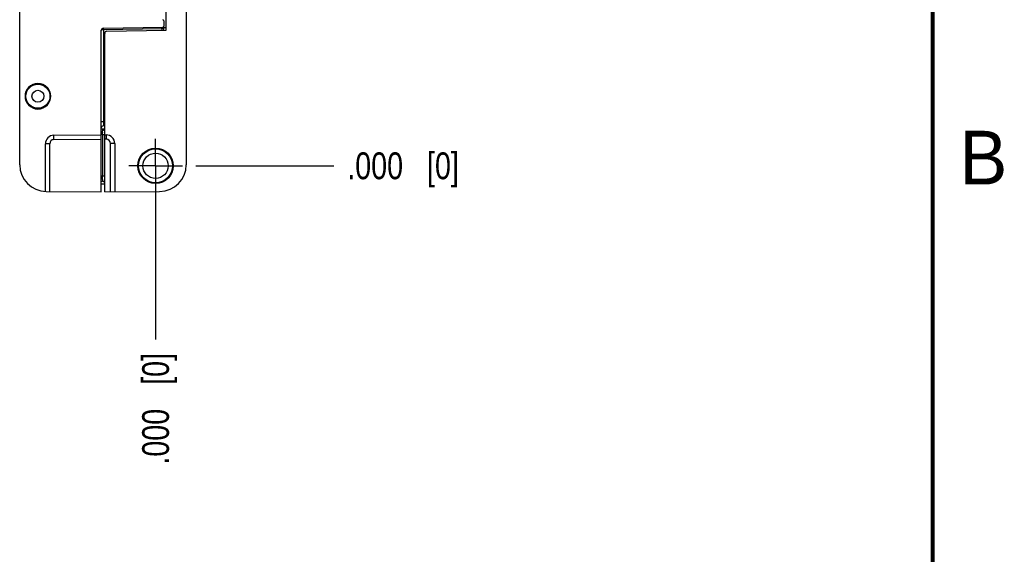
# Model space of a CAD drawing. Header units: inches. Extents: x 0 to 22, y 0 to 17.
# Tile 22 of 37: x 17.2 to 21.8, y 4.5 to 7. Entities that reach past the tile are written whole.
import ezdxf

# ---------------------------------------------------------------- set-up
doc = ezdxf.new("R2010")
doc.units = ezdxf.units.IN
doc.header["$LTSCALE"] = 1.21
doc.header["$MEASUREMENT"] = 0
doc.linetypes.add('CENTER', pattern=[0.6, 0.375, -0.075, 0.075, -0.075])
doc.layers.get('0').update_dxf_attribs({"linetype": 'CONTINUOUS'})
doc.layers.add('02___PRT_ALL_AXES', color=7, linetype='CONTINUOUS')
doc.layers.add('DIMENSIONS', color=7, linetype='CONTINUOUS')
doc.styles.get("Standard").update_dxf_attribs({"font": 'txt', "width": 0.8})
doc.styles.add('TEXTSTYLE_2', font='txt')
doc.dimstyles.new('DIMSTYLE_1', dxfattribs={"dimtxt": 0.125, "dimasz": 0.18, "dimexe": 0.18, "dimexo": 0.0625, "dimgap": 0.09, "dimtad": 0, "dimtih": 1, "dimtoh": 1, "dimdec": 3, "dimzin": 4, "dimdsep": 46, "dimtxsty": 'STANDARD', "dimblk": '_FILLED', "dimblk1": '_FILLED', "dimblk2": '_FILLED', "dimcen": 0.09, "dimadec": 0, "dimazin": 0, "dimtp": 0.01, "dimtm": 0.01, "dimtfac": 1, "dimtdec": 3, "dimtofl": 0, "dimtmove": 0, "dimatfit": 3, "dimldrblk": '_FILLED', "dimfxl": 1, "dimtolj": 1, "dimtzin": 4, "dimarcsym": 0})

# ---------------------------------------------------------------- blocks, each defined once
blk = doc.blocks.new('*D23')
at = {"layer": 'DIMENSIONS', "color": 2, "linetype": 'CONTINUOUS'}
blk.add_line((17.5689, 11.1588), (18.7098, 11.1588), dxfattribs=at)
at = {"layer": 'DIMENSIONS', "color": 2, "linetype": 'CONTINUOUS', "insert": (18.7723, 11.2213), "char_height": 0.125, "width": 1.425, "attachment_point": 1, "line_spacing_factor": 0.9}
blk.add_mtext('4.822{\\Ftxt.shx;\\W1.000000;\\H0.125000; }[122.48]', dxfattribs=at)
blk = doc.blocks.new('_FILLED')
at = {"color": 0, "linetype": 'BYBLOCK'}
blk.add_solid([(0, 0), (-1, 0.174), (-1, -0.174)], dxfattribs=at)
blk = doc.blocks.new('*D24')
at = {"layer": 'DIMENSIONS', "color": 2, "linetype": 'CONTINUOUS'}
blk.add_line((18.0669, 6.3368), (18.7098, 6.3368), dxfattribs=at)
at = {"layer": 'DIMENSIONS', "color": 2, "linetype": 'CONTINUOUS', "insert": (18.7723, 6.3993), "char_height": 0.125, "width": 0.825, "attachment_point": 1, "line_spacing_factor": 0.9}
blk.add_mtext('.000{\\Ftxt.shx;\\W1.000000;\\H0.125000; }[0]', dxfattribs=at)
blk = doc.blocks.new('*D25')
at = {"layer": 'DIMENSIONS', "color": 2, "linetype": 'CONTINUOUS'}
blk.add_line((17.3813, 11.3464), (17.3813, 11.9683), dxfattribs=at)
at = {"layer": 'DIMENSIONS', "color": 2, "linetype": 'CONTINUOUS', "insert": (17.3188, 12.0308), "char_height": 0.125, "width": 1.225, "attachment_point": 1, "rotation": 90, "line_spacing_factor": 0.9}
blk.add_mtext('.498{\\Ftxt.shx;\\W1.000000;\\H0.125000; }[12.65]', dxfattribs=at)
blk = doc.blocks.new('*D26')
at = {"layer": 'DIMENSIONS', "color": 2, "linetype": 'CONTINUOUS'}
blk.add_line((17.8793, 6.2743), (17.8793, 5.5273), dxfattribs=at)
at = {"layer": 'DIMENSIONS', "color": 2, "linetype": 'CONTINUOUS', "insert": (17.8168, 5.4648), "char_height": 0.125, "width": 0.825, "attachment_point": 3, "rotation": 90, "line_spacing_factor": 0.9}
blk.add_mtext('.000{\\Ftxt.shx;\\W1.000000;\\H0.125000; }[0]', dxfattribs=at)

msp = doc.modelspace()

# ---------------------------------------------------------------- linework, layer by layer
at = {"color": 7, "linetype": 'CONTINUOUS'}
for p, q in [((17.2463, 6.342), (17.2463, 11.1536)), ((18.0223, 11.1536), (18.0223, 6.342)), ((17.9293, 6.9683), (17.9293, 10.4699)), ((17.6361, 6.9774), (17.9134, 6.9822)), ((17.9168, 6.9798), (17.9178, 6.9787)), ((17.9183, 7.0125), (17.9183, 6.9872)), ((17.9183, 6.9681), (17.9183, 6.985)), ((17.6263, 6.2148), (17.6263, 6.9674)), ((17.6423, 6.2148), (17.6423, 6.9535)), ((17.6521, 6.9635), (17.9293, 6.9683)), ((17.2876, 6.7008), (17.287, 6.7008)), ((17.3756, 6.7008), (17.375, 6.7008)), ((17.287, 6.6208), (17.2876, 6.6208)), ((17.375, 6.6208), (17.3756, 6.6208)), ((17.6423, 6.523), (17.6361, 6.5229)), ((17.4059, 6.4791), (17.6263, 6.481)), ((17.6423, 6.5078), (17.6263, 6.5075)), ((17.6423, 6.481), (17.6496, 6.481)), ((17.3663, 6.2171), (17.3663, 6.4391)), ((17.6893, 6.441), (17.6893, 6.2152)), ((17.6263, 6.2651), (17.6325, 6.265)), ((17.6423, 6.2518), (17.6263, 6.2518)), ((17.3702, 6.217), (17.6263, 6.2148)), ((17.6423, 6.2148), (17.8984, 6.217))]:
    msp.add_line(p, q, dxfattribs=at)
at = {"color": 9, "linetype": 'CONTINUOUS'}
for p, q in [((17.6361, 6.9724), (17.6361, 6.9774)), ((17.6361, 6.9724), (17.9085, 6.9771)), ((17.9085, 6.9771), (17.9085, 6.9821)), ((17.9085, 6.9771), (17.9134, 6.9773)), ((17.9085, 6.9771), (17.9085, 6.9679)), ((17.9134, 6.9773), (17.917, 6.9774)), ((17.9143, 6.9818), (17.9155, 6.9809)), ((17.9155, 6.9809), (17.9164, 6.9801)), ((17.917, 6.9774), (17.9183, 6.9774)), ((17.9183, 6.9813), (17.9293, 6.9813)), ((17.6361, 6.9724), (17.6361, 6.5429)), ((17.6263, 6.5429), (17.6361, 6.5429)), ((17.636, 6.5287), (17.6361, 6.5229)), ((17.6423, 6.543), (17.6361, 6.5429)), ((17.4059, 6.4591), (17.4059, 6.4791)), ((17.6325, 6.4826), (17.6263, 6.4825)), ((17.6325, 6.5076), (17.6331, 6.5076)), ((17.6325, 6.5076), (17.6325, 6.5063)), ((17.6325, 6.5063), (17.6325, 6.5003)), ((17.6325, 6.4937), (17.6325, 6.4922)), ((17.6325, 6.4843), (17.6325, 6.4826)), ((17.6325, 6.4826), (17.6423, 6.4826)), ((17.6325, 6.4826), (17.6325, 6.2899)), ((17.6362, 6.5062), (17.6374, 6.5051)), ((17.6496, 6.481), (17.6496, 6.461)), ((17.3861, 6.4391), (17.3663, 6.4391)), ((17.3861, 6.2169), (17.3861, 6.4391)), ((17.4059, 6.4591), (17.6263, 6.461)), ((17.6496, 6.461), (17.6423, 6.461)), ((17.6893, 6.441), (17.6695, 6.441)), ((17.6695, 6.215), (17.6695, 6.441)), ((17.6263, 6.2901), (17.6325, 6.2899)), ((17.6325, 6.29), (17.6423, 6.29)), ((17.6325, 6.2735), (17.6325, 6.2663)), ((17.6325, 6.2663), (17.6325, 6.265))]:
    msp.add_line(p, q, dxfattribs=at)
at = {"color": 7, "linetype": 'CONTINUOUS', "const_width": 0.02}
msp.add_lwpolyline([(21.5, 0.5), (21.5, 16.5)], dxfattribs=at)
at = {"color": 7, "linetype": 'CONTINUOUS'}
for centre, radius in [((17.3313, 6.6608), 0.056), ((17.3313, 6.6608), 0.028), ((17.8793, 6.3368), 0.0823), ((17.8793, 6.3368), 0.079), ((17.8793, 6.3368), 0.0591)]:
    msp.add_circle(centre, radius, dxfattribs=at)
for centre, radius, start, end in [((17.6363, 6.9674), 0.01, 91, 180), ((17.9133, 7.0125), 0.005, 0, 89), ((17.9133, 6.9872), 0.005, 271, 360), ((17.6523, 6.9535), 0.01, 91, 180), ((17.3313, 6.6608), 0.06, 137.6069, 222.3931), ((17.3313, 6.6608), 0.0597, 42.0587, 137.9413), ((17.3313, 6.6608), 0.0593, 42.4453, 137.5547), ((17.3313, 6.6608), 0.06, 317.6069, 42.3931), ((17.3313, 6.6608), 0.0597, 222.0587, 317.9413), ((17.3313, 6.6608), 0.0593, 222.4453, 317.5547), ((17.6363, 6.5129), 0.01, 91, 180), ((17.4063, 6.4391), 0.04, 90.5, 180), ((17.6493, 6.441), 0.04, 0, 89.5), ((17.3713, 6.342), 0.125, 180, 269.5), ((17.8973, 6.342), 0.125, 270.5, 360), ((17.6323, 6.255), 0.01, 0, 89)]:
    msp.add_arc(centre, radius, start, end, dxfattribs=at)
at = {"color": 9, "linetype": 'CONTINUOUS'}
for centre, radius, start, end in [((17.9008, 6.9625), 0.0236, 47.4365, 48.5289), ((19.5106, 6.5262), 1.8745, 179.4911, 179.9229), ((15.8523, 6.5005), 1.7803, 359.7804, 359.9935), ((14.4404, 6.5053), 3.1921, 359.6223, 359.7648), ((17.4061, 6.4391), 0.02, 90.5019, 179.9982), ((17.6495, 6.441), 0.02, 0.0001, 89.4999), ((14.6537, 6.2688), 2.9789, 0.0908, 0.4076)]:
    msp.add_arc(centre, radius, start, end, dxfattribs=at)
at = {"color": 7, "linetype": 'CONTINUOUS'}
msp.add_open_spline([(17.9178, 6.9787), (17.918, 6.9785), (17.9182, 6.9781), (17.9183, 6.9776), (17.9183, 6.9774)], degree=3, knots=[0, 0, 0, 0, 0.552815, 1, 1, 1, 1], dxfattribs=at)
at = {"color": 9, "linetype": 'CONTINUOUS'}
for points, knots in [([(17.6263, 6.9674), (17.6263, 6.9677), (17.6264, 6.9684), (17.627, 6.9693), (17.6278, 6.9701), (17.629, 6.9709), (17.6305, 6.9715), (17.6322, 6.972), (17.6341, 6.9723), (17.6354, 6.9724), (17.6361, 6.9724)], [0, 0, 0, 0, 0.077964, 0.164003, 0.263647, 0.380161, 0.514163, 0.665161, 0.829605, 1, 1, 1, 1]), ([(17.6331, 6.5076), (17.6334, 6.5076), (17.6339, 6.5074), (17.6349, 6.507), (17.6357, 6.5065), (17.6362, 6.5062)], [0, 0, 0, 0, 0.22567, 0.467247, 1, 1, 1, 1]), ([(17.6374, 6.5051), (17.6377, 6.5049), (17.6382, 6.5043), (17.6394, 6.5031), (17.6401, 6.5021), (17.6406, 6.5014)], [0, 0, 0, 0, 0.242504, 0.493835, 1, 1, 1, 1]), ([(17.6406, 6.5014), (17.6409, 6.5011), (17.6413, 6.5005), (17.6418, 6.4996), (17.6422, 6.4988), (17.6423, 6.4982), (17.6423, 6.498)], [0, 0, 0, 0, 0.288916, 0.556375, 0.793254, 1, 1, 1, 1])]:
    msp.add_open_spline(points, degree=3, knots=knots, dxfattribs=at)
at = {"layer": '02___PRT_ALL_AXES', "color": 7, "linetype": 'CENTER'}
for q in [(17.8793, 6.4619), (17.7542, 6.3368), (18.0044, 6.3368), (17.8793, 6.2117)]:
    msp.add_line((17.8793, 6.3368), q, dxfattribs=at)

# ---------------------------------------------------------------- texts
at = {"color": 2, "linetype": 'CONTINUOUS', "insert": (21.625, 6.5), "char_height": 0.25, "width": 0.25, "attachment_point": 1, "line_spacing_factor": 0.9, "style": 'TEXTSTYLE_2'}
msp.add_mtext('B', dxfattribs=at)

# ---------------------------------------------------------------- dimensions: what is measured, and where the dimension line sits
at = {"layer": 'DIMENSIONS', "color": 2, "linetype": 'CONTINUOUS'}
for feature_location, offset, dtype, origin, picture, middle in [((17.3813, 11.3464), (0, 0.6219), 1, (17.8793, 6.3368), '*D25', (17.3813, 12.6433)), ((17.5689, 11.1588), (1.1409, 0), 0, (18.0044, 6.3368), '*D23', (19.4848, 11.1588)), ((18.0668915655, 6.3368003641), (0.6429000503, 0), 0, (18.0043915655, 6.3368003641), '*D24', (19.1847916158, 6.3368003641)), ((17.8792915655, 6.2743003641), (0, -0.747), 1, (17.8792915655, 6.3368003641), '*D26', (17.9913099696, 4.8288011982))]:
    dim = msp.add_ordinate_dim(feature_location=feature_location, offset=offset, dtype=dtype, origin=origin, dimstyle='DIMSTYLE_1', dxfattribs=at)
    dim.commit()
    dim.dimension.update_dxf_attribs({"geometry": picture, "text_midpoint": middle})

doc.saveas('drawing.dxf')
